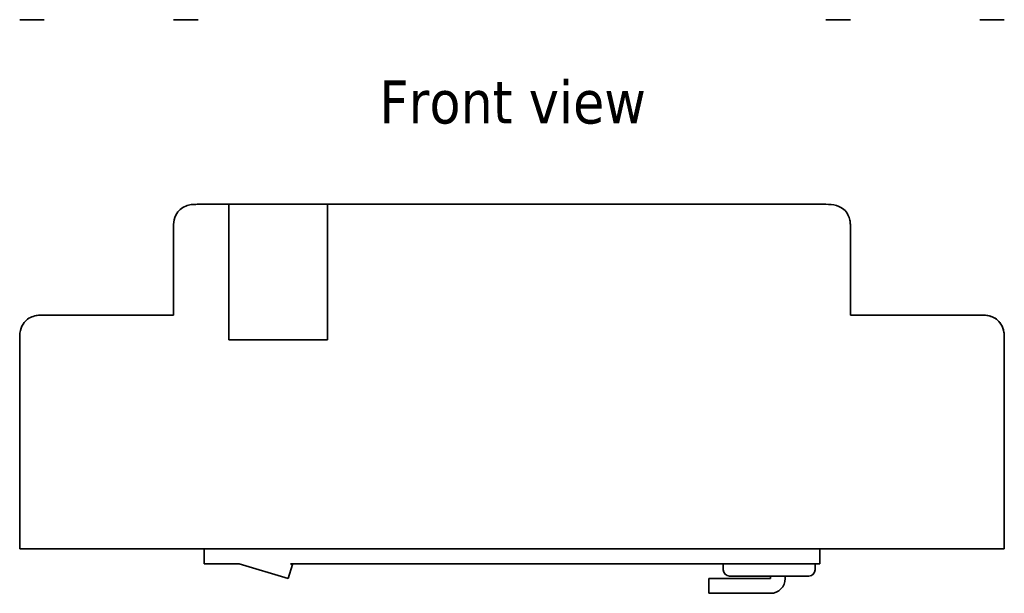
# Model space of a CAD drawing. Header units: millimetres. Extents: x 31 to 174, y 84 to 189.
# Tile 1 of 6: x 31 to 111, y 84 to 130. Entities that reach past the tile are written whole.
import ezdxf

# ---------------------------------------------------------------- set-up
doc = ezdxf.new("R2010")
doc.units = ezdxf.units.MM
doc.layers.add('Symbol (ISO)', color=7, linetype='Continuous', lineweight=25)
doc.layers.add('Visible (ISO)', color=7, linetype='Continuous', lineweight=35)
doc.styles.add('Label Text (ISO)', font='TAHOMA.TTF')

msp = doc.modelspace()

# ---------------------------------------------------------------- linework, layer by layer
at = {"layer": 'Visible (ISO)'}
for p, q in [((30.873, 130.169), (32.873, 130.169)), ((43.373, 130.169), (45.373, 130.169)), ((96.373, 130.169), (98.373, 130.169)), ((108.873, 130.169), (110.873, 130.169)), ((47.873, 115.169), (45.373, 115.169)), ((47.873, 115.169), (55.873, 115.169)), ((47.873, 104.169), (47.873, 115.169)), ((55.873, 115.169), (55.873, 104.169)), ((96.373, 115.169), (55.873, 115.169)), ((43.373, 106.169), (43.373, 113.169)), ((98.373, 106.169), (98.373, 113.169)), ((43.373, 106.169), (32.873, 106.169)), ((108.873, 106.169), (98.373, 106.169)), ((30.873, 87.169), (30.873, 104.169)), ((55.873, 104.169), (47.873, 104.169)), ((110.873, 87.169), (110.873, 104.169)), ((110.873, 87.169), (30.873, 87.169)), ((45.873, 85.969), (45.873, 87.169)), ((95.873, 87.169), (95.873, 85.969)), ((48.695, 85.969), (45.873, 85.969)), ((52.695, 84.769), (48.695, 85.969)), ((53.04, 85.918), (52.695, 84.769)), ((95.873, 85.969), (52.871, 85.969)), ((52.871, 85.969), (53.04, 85.918)), ((88.04, 85.969), (88.04, 85.469)), ((95.502, 85.969), (95.502, 85.469)), ((88.54, 84.969), (89.397, 84.969)), ((89.397, 84.969), (95.002, 84.969)), ((91.873, 84.769), (91.873, 84.969)), ((93.073, 84.969), (93.073, 84.769)), ((86.873, 84.769), (91.873, 84.769)), ((86.873, 83.569), (86.873, 84.769)), ((91.873, 83.569), (86.873, 83.569))]:
    msp.add_line(p, q, dxfattribs=at)
at = {"layer": 'Visible (ISO)', "flags": 128}
for points in [[(43.373, 113.169), (43.374, 113.345), (43.38, 113.527), (43.398, 113.716), (43.431, 113.909), (43.486, 114.104), (43.559, 114.281), (43.642, 114.431), (43.729, 114.556), (43.818, 114.66), (43.914, 114.752), (44.017, 114.836), (44.128, 114.91), (44.245, 114.975), (44.364, 115.028), (44.481, 115.07), (44.594, 115.102), (44.702, 115.125), (44.804, 115.142), (44.902, 115.153), (44.998, 115.161), (45.094, 115.166), (45.188, 115.168), (45.281, 115.169), (45.373, 115.169)], [(96.373, 115.169), (96.58, 115.167), (96.796, 115.157), (97.017, 115.13), (97.242, 115.077), (97.439, 115.004), (97.6, 114.922), (97.727, 114.837), (97.833, 114.752), (97.93, 114.658), (98.017, 114.555), (98.095, 114.445), (98.163, 114.328), (98.218, 114.212), (98.262, 114.099), (98.295, 113.991), (98.319, 113.889), (98.337, 113.795), (98.351, 113.702), (98.36, 113.61), (98.366, 113.52), (98.37, 113.43), (98.372, 113.342), (98.373, 113.255), (98.373, 113.169)], [(30.873, 104.169), (30.874, 104.345), (30.88, 104.527), (30.898, 104.716), (30.931, 104.909), (30.986, 105.104), (31.059, 105.281), (31.142, 105.431), (31.229, 105.556), (31.318, 105.66), (31.414, 105.752), (31.517, 105.836), (31.628, 105.91), (31.745, 105.975), (31.864, 106.028), (31.981, 106.07), (32.094, 106.102), (32.202, 106.125), (32.304, 106.142), (32.402, 106.153), (32.498, 106.161), (32.594, 106.166), (32.688, 106.168), (32.781, 106.169), (32.873, 106.169)], [(108.873, 106.169), (109.08, 106.167), (109.296, 106.157), (109.517, 106.13), (109.742, 106.077), (109.939, 106.004), (110.1, 105.922), (110.227, 105.837), (110.333, 105.752), (110.43, 105.658), (110.517, 105.555), (110.595, 105.445), (110.663, 105.328), (110.718, 105.212), (110.762, 105.099), (110.795, 104.991), (110.819, 104.889), (110.837, 104.795), (110.851, 104.702), (110.86, 104.61), (110.866, 104.52), (110.87, 104.43), (110.872, 104.342), (110.873, 104.255), (110.873, 104.169)], [(110.873, 104.169), (110.872, 104.345), (110.866, 104.527), (110.849, 104.716), (110.815, 104.909), (110.76, 105.104), (110.687, 105.281), (110.604, 105.431), (110.517, 105.556), (110.428, 105.66), (110.332, 105.752), (110.229, 105.836), (110.118, 105.91), (110.001, 105.975), (109.882, 106.028), (109.766, 106.07), (109.652, 106.102), (109.544, 106.125), (109.443, 106.142), (109.345, 106.153), (109.248, 106.161), (109.153, 106.166), (109.058, 106.168), (108.965, 106.169), (108.873, 106.169)]]:
    msp.add_lwpolyline(points, dxfattribs=at)
at = {"layer": 'Visible (ISO)'}
for centre, radius in [((95.002, 85.469), 0.5), ((91.873, 84.769), 1.2)]:
    msp.add_arc(centre, radius, 270, 0, dxfattribs=at)
msp.add_ellipse((88.54, 85.469), major_axis=(0.501, 0), ratio=0.998869, start_param=3.141593, end_param=4.712389, dxfattribs=at)

# ---------------------------------------------------------------- texts
at = {"layer": 'Symbol (ISO)', "insert": (60.095, 121.669), "char_height": 3.5, "attachment_point": 7, "style": 'Label Text (ISO)'}
msp.add_mtext('Front view', dxfattribs=at)

doc.saveas('drawing.dxf')
